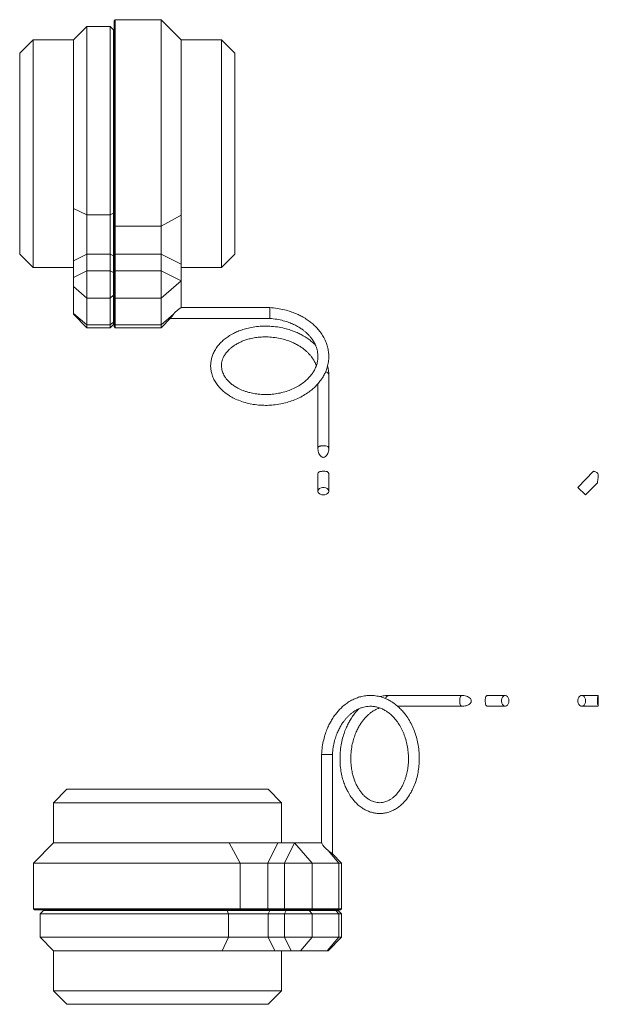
# Model space of a CAD drawing. Header units: inches. Extents: x 1.4 to 14.6, y 1.6 to 10.8.
# Tile 1 of 2: x 1.4 to 6.8, y 1.6 to 10.8. Entities that reach past the tile are written whole.
import ezdxf

# ---------------------------------------------------------------- set-up
doc = ezdxf.new("R2010")
doc.units = ezdxf.units.IN
doc.header["$MEASUREMENT"] = 0

msp = doc.modelspace()

# ---------------------------------------------------------------- linework, layer by layer
at = {"color": 7, "linetype": 'Continuous', "lineweight": 15}
for p, q in [((2.0187, 10.7564), (1.8937, 10.6314)), ((2.2374, 10.7564), (2.0187, 10.7564)), ((2.0187, 10.7564), (2.0187, 8.9992)), ((2.2687, 10.7252), (2.2374, 10.7564)), ((2.2374, 8.9992), (2.2374, 10.7564)), ((2.2837, 10.8189), (2.2737, 10.8089)), ((2.2737, 8.8987), (2.2737, 10.8089)), ((2.7112, 10.8189), (2.2837, 10.8189)), ((2.2837, 10.8189), (2.2837, 8.8932)), ((2.8987, 10.6314), (2.7112, 10.8189)), ((2.7112, 8.8932), (2.7112, 10.8189)), ((2.2687, 10.7252), (2.2687, 9.0142)), ((1.5187, 10.6314), (1.3937, 10.5064)), ((1.8937, 10.6314), (1.5187, 10.6314)), ((1.5187, 10.6314), (1.5187, 8.5064)), ((1.8937, 9.0592), (1.8937, 10.6314)), ((2.2737, 10.6489), (2.2687, 10.6489)), ((3.2737, 10.6314), (2.8987, 10.6314)), ((2.8987, 10.6314), (2.8987, 8.9946)), ((3.3987, 10.5064), (3.2737, 10.6314)), ((3.2737, 8.6488), (3.2737, 10.6314)), ((1.3937, 8.6314), (1.3937, 10.5064)), ((3.3987, 10.5064), (3.3987, 8.757)), ((2.0187, 8.9992), (1.8937, 9.0592)), ((1.8937, 8.5693), (1.8937, 9.0592)), ((2.0187, 8.9992), (2.2374, 8.9992)), ((2.0187, 8.9992), (2.0187, 8.6318)), ((2.2687, 9.0142), (2.2374, 8.9992)), ((2.2374, 8.6318), (2.2374, 8.9992)), ((2.2687, 9.0142), (2.2687, 8.6162)), ((2.7112, 8.8932), (2.8987, 8.9946)), ((2.8987, 8.9946), (2.8987, 8.5394)), ((2.2837, 8.8932), (2.2737, 8.8987)), ((2.2737, 8.6281), (2.2737, 8.8987)), ((2.2837, 8.8932), (2.7112, 8.8932)), ((2.2837, 8.8932), (2.2837, 8.6331)), ((2.7112, 8.6331), (2.7112, 8.8932)), ((3.3987, 8.757), (3.3987, 8.6314)), ((2.0187, 8.6318), (1.8937, 8.5693)), ((2.0187, 8.6318), (2.0187, 8.4778)), ((2.2374, 8.6318), (2.0187, 8.6318)), ((2.2374, 8.4778), (2.2374, 8.6318)), ((2.2687, 8.6162), (2.2374, 8.6318)), ((2.2837, 8.6331), (2.2737, 8.6281)), ((2.2837, 8.6331), (2.2837, 8.4778)), ((2.7112, 8.6331), (2.2837, 8.6331)), ((2.7112, 8.4778), (2.7112, 8.6331)), ((2.7112, 8.6331), (2.8987, 8.5394)), ((3.2737, 8.5064), (3.2737, 8.6488)), ((1.3937, 8.6314), (1.5187, 8.5064)), ((1.8937, 8.4153), (1.8937, 8.5693)), ((2.2687, 8.6162), (2.2687, 8.4622)), ((2.2737, 8.4728), (2.2737, 8.6281)), ((3.2737, 8.5064), (3.3987, 8.6314)), ((1.5187, 8.5064), (1.8937, 8.5064)), ((2.0187, 8.4778), (1.8937, 8.4153)), ((2.0187, 8.4778), (2.0187, 8.2217)), ((2.2374, 8.4778), (2.0187, 8.4778)), ((2.2374, 8.2217), (2.2374, 8.4778)), ((2.2687, 8.4622), (2.2374, 8.4778)), ((2.2687, 8.4889), (2.2737, 8.4889)), ((2.2687, 8.4622), (2.2687, 8.2487)), ((2.2837, 8.4778), (2.2737, 8.4728)), ((2.2737, 8.2303), (2.2737, 8.4728)), ((2.2837, 8.4778), (2.2837, 8.2217)), ((2.2837, 8.4778), (2.7112, 8.4778)), ((2.7112, 8.2217), (2.7112, 8.4778)), ((2.8987, 8.3841), (2.7112, 8.4778)), ((2.8987, 8.5394), (2.8987, 8.3841)), ((2.8987, 8.5064), (3.2737, 8.5064)), ((1.8937, 8.3299), (1.8937, 8.4153)), ((2.8987, 8.3841), (2.7112, 8.2217)), ((2.8987, 8.3841), (2.8987, 8.1341)), ((2.0187, 8.2217), (1.8937, 8.3299)), ((1.8937, 8.0799), (1.8937, 8.3299)), ((2.2374, 8.2217), (2.0187, 8.2217)), ((2.0187, 8.2217), (2.0187, 7.9717)), ((2.2374, 8.2217), (2.2687, 8.2487)), ((2.2374, 7.9717), (2.2374, 8.2217)), ((2.2687, 8.2487), (2.2687, 7.9987)), ((2.2837, 8.2217), (2.2737, 8.2303)), ((2.2737, 7.9803), (2.2737, 8.2303)), ((2.7112, 8.2217), (2.2837, 8.2217)), ((2.2837, 8.2217), (2.2837, 7.9717)), ((2.7112, 7.9717), (2.7112, 8.2217)), ((2.8987, 8.1341), (2.895, 8.1309)), ((2.8951, 8.1305), (2.8987, 8.1341)), ((3.7237, 8.1333), (2.898, 8.1333)), ((3.7237, 8.1333), (3.7237, 8.0323)), ((1.8937, 8.0799), (2.0187, 7.9717)), ((1.8937, 8.0716), (1.8937, 8.0799)), ((1.8937, 8.0716), (2.0187, 7.9466)), ((2.2374, 7.9717), (2.2687, 7.9987)), ((2.2687, 7.9987), (2.2687, 7.9778)), ((2.8274, 8.0723), (2.7112, 7.9717)), ((2.7112, 7.9466), (2.7989, 8.0342)), ((2.797, 8.0323), (3.7237, 8.0323)), ((2.2374, 7.9717), (2.0187, 7.9717)), ((2.0187, 7.9717), (2.0187, 7.9466)), ((2.0187, 7.9466), (2.2374, 7.9466)), ((2.2374, 7.9466), (2.2687, 7.9778)), ((2.2374, 7.9466), (2.2374, 7.9717)), ((2.2737, 7.9803), (2.2837, 7.9717)), ((2.2737, 7.9566), (2.2737, 7.9803)), ((2.2737, 7.9566), (2.2837, 7.9466)), ((2.2837, 7.9717), (2.7112, 7.9717)), ((2.2837, 7.9717), (2.2837, 7.9466)), ((2.2837, 7.9466), (2.7112, 7.9466)), ((2.7112, 7.9466), (2.7112, 7.9717)), ((4.2742, 6.8164), (4.2742, 7.5055)), ((4.1732, 7.424), (4.1732, 6.8164)), ((4.1732, 6.5795), (4.1732, 6.4213)), ((4.2742, 6.4213), (4.2742, 6.5795)), ((6.74, 6.6075), (6.5954, 6.4562)), ((6.6684, 6.3864), (6.5954, 6.4562)), ((6.6684, 6.3864), (6.7778, 6.5008)), ((5.5237, 4.5169), (4.8347, 4.5169)), ((5.9189, 4.5169), (5.7607, 4.5169)), ((6.7832, 4.5169), (6.6319, 4.5169)), ((6.7853, 4.4177), (6.7853, 4.5147)), ((4.9161, 4.4159), (5.5238, 4.4159)), ((5.7607, 4.4159), (5.9189, 4.4159)), ((6.6319, 4.4159), (6.7832, 4.4159)), ((6.7846, 4.4161), (6.7832, 4.4161)), ((4.2068, 3.9664), (4.2068, 3.1407)), ((4.2068, 3.9664), (4.3078, 3.9664)), ((4.3078, 3.0397), (4.3078, 3.9664)), ((1.8337, 3.6414), (1.7087, 3.5164)), ((1.8337, 3.6414), (3.5831, 3.6414)), ((3.5831, 3.6414), (3.7087, 3.6414)), ((3.8337, 3.5164), (3.7087, 3.6414)), ((1.7087, 3.5164), (1.7087, 3.1414)), ((3.6914, 3.5164), (1.7087, 3.5164)), ((3.8337, 3.5164), (3.6914, 3.5164)), ((3.8337, 3.1414), (3.8337, 3.5164)), ((1.7087, 3.1414), (1.5212, 2.9539)), ((1.7087, 3.1414), (3.3455, 3.1414)), ((3.4469, 2.9539), (3.3455, 3.1414)), ((3.3455, 3.1414), (3.8008, 3.1414)), ((3.707, 2.9539), (3.8008, 3.1414)), ((3.8008, 3.1414), (3.9561, 3.1414)), ((3.9561, 3.1414), (3.8623, 2.9539)), ((3.9561, 3.1414), (4.1185, 2.9539)), ((3.9561, 3.1414), (4.2061, 3.1414)), ((4.2096, 3.1378), (4.2061, 3.1414)), ((4.2061, 3.1414), (4.2093, 3.1377)), ((4.2679, 3.0701), (4.3685, 2.9539)), ((4.3936, 2.9539), (4.3059, 3.0416)), ((1.5212, 2.9539), (1.5212, 2.5264)), ((3.4469, 2.9539), (1.5212, 2.9539)), ((3.4469, 2.5264), (3.4469, 2.9539)), ((3.707, 2.9539), (3.4469, 2.9539)), ((3.8623, 2.9539), (3.707, 2.9539)), ((3.707, 2.9539), (3.707, 2.5264)), ((4.1185, 2.9539), (3.8623, 2.9539)), ((3.8623, 2.5264), (3.8623, 2.9539)), ((4.1185, 2.9539), (4.1185, 2.5264)), ((4.3685, 2.9539), (4.1185, 2.9539)), ((4.3685, 2.5264), (4.3685, 2.9539)), ((4.3936, 2.9539), (4.3685, 2.9539)), ((4.3936, 2.5264), (4.3936, 2.9539)), ((1.5212, 2.5264), (1.5312, 2.5164)), ((1.5212, 2.5264), (3.4469, 2.5264)), ((3.4415, 2.5164), (1.5312, 2.5164)), ((1.615, 2.5114), (1.5837, 2.4801)), ((1.5837, 2.4801), (1.5837, 2.2614)), ((3.3409, 2.4801), (1.5837, 2.4801)), ((1.615, 2.5114), (3.3259, 2.5114)), ((1.6912, 2.5164), (1.6912, 2.5114)), ((3.3259, 2.5114), (3.3409, 2.4801)), ((3.3259, 2.5114), (3.7239, 2.5114)), ((3.3409, 2.2614), (3.3409, 2.4801)), ((3.7083, 2.4801), (3.3409, 2.4801)), ((3.4469, 2.5264), (3.4415, 2.5164)), ((3.712, 2.5164), (3.4415, 2.5164)), ((3.4469, 2.5264), (3.707, 2.5264)), ((3.707, 2.5264), (3.8623, 2.5264)), ((3.707, 2.5264), (3.712, 2.5164)), ((3.7239, 2.5114), (3.7083, 2.4801)), ((3.8623, 2.4801), (3.7083, 2.4801)), ((3.7083, 2.4801), (3.7083, 2.2614)), ((3.8673, 2.5164), (3.712, 2.5164)), ((3.7239, 2.5114), (3.878, 2.5114)), ((3.8512, 2.5114), (3.8512, 2.5164)), ((3.8623, 2.5264), (4.1185, 2.5264)), ((3.8623, 2.5264), (3.8673, 2.5164)), ((3.878, 2.5114), (3.8623, 2.4801)), ((4.1185, 2.4801), (3.8623, 2.4801)), ((3.8623, 2.4801), (3.8623, 2.2614)), ((4.1098, 2.5164), (3.8673, 2.5164)), ((3.878, 2.5114), (4.0914, 2.5114)), ((4.1185, 2.4801), (4.0914, 2.5114)), ((4.0914, 2.5114), (4.3414, 2.5114)), ((4.1185, 2.5264), (4.1098, 2.5164)), ((4.3598, 2.5164), (4.1098, 2.5164)), ((4.1185, 2.5264), (4.3685, 2.5264)), ((4.1185, 2.4801), (4.1185, 2.2614)), ((4.3685, 2.4801), (4.1185, 2.4801)), ((4.3685, 2.4801), (4.3414, 2.5114)), ((4.3414, 2.5114), (4.3623, 2.5114)), ((4.3598, 2.5164), (4.3685, 2.5264)), ((4.3836, 2.5164), (4.3598, 2.5164)), ((4.3936, 2.4801), (4.3623, 2.5114)), ((4.3685, 2.5264), (4.3936, 2.5264)), ((4.3685, 2.4801), (4.3685, 2.2614)), ((4.3936, 2.4801), (4.3685, 2.4801)), ((4.3836, 2.5164), (4.3936, 2.5264)), ((4.3936, 2.2614), (4.3936, 2.4801)), ((1.5837, 2.2614), (1.7087, 2.1364)), ((1.5837, 2.2614), (3.3409, 2.2614)), ((3.3409, 2.2614), (3.2809, 2.1364)), ((3.3409, 2.2614), (3.7083, 2.2614)), ((3.7083, 2.2614), (3.8623, 2.2614)), ((3.7083, 2.2614), (3.7708, 2.1364)), ((3.8623, 2.2614), (4.1185, 2.2614)), ((3.8623, 2.2614), (3.9248, 2.1364)), ((4.1185, 2.2614), (4.0102, 2.1364)), ((4.1185, 2.2614), (4.3685, 2.2614)), ((4.2602, 2.1364), (4.3685, 2.2614)), ((4.2686, 2.1364), (4.3936, 2.2614)), ((4.3685, 2.2614), (4.3936, 2.2614)), ((1.7087, 2.1364), (1.7087, 1.7614)), ((3.2809, 2.1364), (1.7087, 2.1364)), ((3.7708, 2.1364), (3.2809, 2.1364)), ((3.9248, 2.1364), (3.7708, 2.1364)), ((3.8337, 1.7614), (3.8337, 2.1364)), ((4.0102, 2.1364), (3.9248, 2.1364)), ((4.2602, 2.1364), (4.0102, 2.1364)), ((4.2686, 2.1364), (4.2602, 2.1364)), ((1.7087, 1.7614), (1.8337, 1.6364)), ((1.7087, 1.7614), (3.8337, 1.7614)), ((3.7087, 1.6364), (3.8337, 1.7614)), ((3.7087, 1.6364), (1.8337, 1.6364))]:
    msp.add_line(p, q, dxfattribs=at)
at = {"color": 7, "linetype": 'Continuous', "lineweight": 15, "flags": 128}
for points in [[(4.2237, 6.3864), (4.2386, 6.3879), (4.2521, 6.3925), (4.2632, 6.3995), (4.2707, 6.4085), (4.274, 6.4187), (4.2729, 6.4291), (4.2674, 6.4387), (4.258, 6.4469), (4.2456, 6.4527), (4.2312, 6.4558), (4.2162, 6.4558), (4.2018, 6.4527), (4.1893, 6.4469), (4.1799, 6.4387), (4.1744, 6.4291), (4.1733, 6.4187), (4.1767, 6.4085), (4.1842, 6.3995), (4.1952, 6.3925), (4.2088, 6.3879), (4.2237, 6.3864)], [(5.9537, 4.4664), (5.9522, 4.4813), (5.9477, 4.4948), (5.9406, 4.5059), (5.9316, 4.5134), (5.9215, 4.5167), (5.9111, 4.5156), (5.9014, 4.5101), (5.8933, 4.5007), (5.8874, 4.4883), (5.8843, 4.4739), (5.8843, 4.4589), (5.8874, 4.4445), (5.8933, 4.432), (5.9014, 4.4226), (5.9111, 4.4171), (5.9215, 4.416), (5.9316, 4.4194), (5.9406, 4.4269), (5.9477, 4.4379), (5.9522, 4.4515), (5.9537, 4.4664)], [(6.6684, 4.4664), (6.6668, 4.4813), (6.6621, 4.4948), (6.6547, 4.5059), (6.6453, 4.5134), (6.6346, 4.5167), (6.6238, 4.5156), (6.6137, 4.5101), (6.6052, 4.5007), (6.599, 4.4883), (6.5958, 4.4739), (6.5958, 4.4589), (6.599, 4.4445), (6.6052, 4.432), (6.6137, 4.4226), (6.6238, 4.4171), (6.6346, 4.416), (6.6453, 4.4194), (6.6547, 4.4269), (6.6621, 4.4379), (6.6668, 4.4515), (6.6684, 4.4664)]]:
    msp.add_lwpolyline(points, dxfattribs=at)
at = {"color": 7, "linetype": 'Continuous', "lineweight": 15}
for centre, start, end in [((4.2383, 7.5017), 6.04648, 79.39378), ((4.8385, 4.481), 96.04648, 169.39378)]:
    msp.add_arc(centre, 0.0361, start, end, dxfattribs=at)
for centre, major_axis, start_param, end_param in [((2.8612, 8.0828), (0.0488, 0.0488), 0.575106, 2.042888), ((4.2573, 3.1039), (0.0488, -0.0488), 3.716699, 5.18448)]:
    msp.add_ellipse(centre, major_axis=major_axis, ratio=0.267949, start_param=start_param, end_param=end_param, dxfattribs=at)
for points, knots in [([(3.7237, 7.9606), (3.6995, 7.9611), (3.6527, 7.9622), (3.5859, 7.9556), (3.5259, 7.9445), (3.4729, 7.9297), (3.4268, 7.9126), (3.3817, 7.8918), (3.3402, 7.8676), (3.3024, 7.8399), (3.2717, 7.8124), (3.243, 7.7812), (3.2176, 7.7459), (3.1971, 7.7072), (3.1838, 7.6704), (3.1755, 7.6334), (3.1722, 7.5955), (3.1746, 7.5562), (3.183, 7.515), (3.198, 7.4742), (3.2195, 7.4349), (3.2492, 7.3944), (3.2904, 7.3525), (3.3406, 7.3154), (3.3936, 7.2857), (3.4486, 7.2619), (3.5088, 7.2432), (3.5721, 7.2301), (3.6347, 7.223), (3.6976, 7.2215), (3.7619, 7.2251), (3.8242, 7.2342), (3.8856, 7.2488), (3.9431, 7.2676), (3.9994, 7.2917), (4.0521, 7.3208), (4.0956, 7.3506), (4.1315, 7.3802), (4.1631, 7.4108), (4.1942, 7.4474), (4.22, 7.4857), (4.239, 7.5218), (4.2514, 7.5516), (4.26, 7.5778), (4.2666, 7.6037), (4.2723, 7.6359), (4.2751, 7.676), (4.2725, 7.7219), (4.264, 7.7667), (4.2496, 7.811), (4.23, 7.8535), (4.2043, 7.8952), (4.1762, 7.9309), (4.1467, 7.962), (4.1166, 7.9891), (4.0822, 8.0155), (4.0461, 8.0389), (4.0076, 8.0601), (3.9662, 8.0793), (3.9171, 8.098), (3.8597, 8.1145), (3.7943, 8.1278), (3.7479, 8.1314), (3.7237, 8.1333)], [0, 0, 0, 0, 0.021188, 0.041084, 0.059516, 0.076401, 0.09194, 0.106111, 0.124652, 0.140057, 0.154433, 0.168414, 0.186333, 0.203108, 0.218609, 0.232008, 0.247721, 0.263532, 0.278752, 0.29723, 0.314013, 0.330019, 0.353253, 0.377272, 0.394262, 0.413526, 0.435108, 0.453005, 0.472359, 0.491292, 0.508417, 0.528755, 0.546328, 0.563939, 0.582514, 0.601407, 0.619127, 0.631866, 0.645954, 0.661868, 0.679525, 0.692713, 0.703971, 0.713289, 0.72185, 0.732319, 0.748012, 0.764622, 0.781352, 0.796414, 0.813647, 0.829978, 0.846495, 0.859067, 0.872067, 0.885552, 0.90023, 0.912193, 0.925981, 0.941603, 0.959215, 0.978737, 1, 1, 1, 1]), ([(2.7989, 8.0343), (2.7989, 8.0343), (2.7999, 8.0349), (2.8024, 8.0382), (2.8075, 8.0449), (2.8144, 8.0547), (2.8225, 8.0658), (2.8269, 8.0717), (2.8274, 8.0723)], [0, 0, 0, 0, 0.0019078, 0.2573488, 0.3039086, 0.6352859, 0.965274, 1, 1, 1, 1]), ([(3.7237, 8.0323), (3.7461, 8.0303), (3.789, 8.0265), (3.8488, 8.0132), (3.9005, 7.9969), (3.9443, 7.9788), (3.9804, 7.9603), (4.0112, 7.9416), (4.0365, 7.9236), (4.0584, 7.9058), (4.0778, 7.888), (4.0965, 7.8683), (4.116, 7.8444), (4.1343, 7.817), (4.1493, 7.788), (4.1595, 7.762), (4.1664, 7.7379), (4.1715, 7.7119), (4.1739, 7.6815), (4.1721, 7.648), (4.1653, 7.6119), (4.1532, 7.5765), (4.1362, 7.5427), (4.1166, 7.5128), (4.093, 7.4839), (4.0638, 7.4548), (4.027, 7.4252), (3.9826, 7.3968), (3.9321, 7.3719), (3.8778, 7.3516), (3.8209, 7.3365), (3.7625, 7.3267), (3.7038, 7.3224), (3.6457, 7.3234), (3.5898, 7.3295), (3.5429, 7.3391), (3.5057, 7.3498), (3.4776, 7.3597), (3.4511, 7.3708), (3.4236, 7.3843), (3.3937, 7.402), (3.3646, 7.4233), (3.339, 7.4467), (3.3185, 7.4702), (3.3029, 7.4929), (3.2915, 7.5141), (3.2835, 7.5344), (3.2776, 7.5554), (3.2741, 7.5786), (3.2739, 7.6035), (3.2775, 7.6283), (3.2848, 7.6539), (3.2967, 7.6806), (3.3145, 7.7086), (3.3356, 7.7335), (3.3588, 7.7553), (3.3828, 7.774), (3.411, 7.7924), (3.4416, 7.8087), (3.4754, 7.8233), (3.5117, 7.836), (3.5547, 7.8475), (3.6048, 7.8563), (3.662, 7.8614), (3.7026, 7.8602), (3.7237, 7.8596)], [0, 0, 0, 0, 0.023326, 0.044643, 0.063766, 0.080663, 0.095553, 0.10839, 0.121022, 0.131165, 0.141594, 0.152728, 0.164648, 0.180608, 0.195807, 0.208531, 0.219026, 0.231299, 0.246668, 0.263181, 0.279922, 0.299359, 0.315492, 0.330953, 0.346194, 0.362676, 0.381211, 0.401617, 0.422259, 0.442792, 0.463408, 0.483927, 0.504191, 0.524448, 0.54465, 0.564004, 0.576735, 0.587989, 0.598295, 0.610656, 0.625476, 0.642285, 0.658617, 0.674059, 0.688532, 0.70173, 0.713502, 0.725576, 0.74022, 0.756007, 0.771159, 0.785429, 0.803009, 0.82031, 0.838149, 0.85171, 0.865322, 0.879126, 0.895109, 0.908048, 0.922755, 0.939226, 0.957656, 0.977971, 1, 1, 1, 1]), ([(4.15, 7.785), (4.1489, 7.7862), (4.1387, 7.7971), (4.1164, 7.8162), (4.0823, 7.8427), (4.0461, 7.8661), (4.0076, 7.8873), (3.9662, 7.9066), (3.9171, 7.9252), (3.8597, 7.9417), (3.7943, 7.955), (3.7479, 7.9587), (3.7237, 7.9606)], [0, 0, 0, 0, 0.011488, 0.102665, 0.197249, 0.300204, 0.384114, 0.480822, 0.590395, 0.713933, 0.850862, 1, 1, 1, 1]), ([(3.7237, 7.8596), (3.7461, 7.8576), (3.789, 7.8538), (3.8488, 7.8405), (3.9005, 7.8242), (3.9443, 7.8061), (3.9804, 7.7875), (4.0112, 7.7688), (4.0365, 7.7508), (4.0584, 7.733), (4.0778, 7.7152), (4.0965, 7.6955), (4.116, 7.6717), (4.1343, 7.6442), (4.1487, 7.6168), (4.1551, 7.5996), (4.1576, 7.5927)], [0, 0, 0, 0, 0.1131931, 0.2166415, 0.309439, 0.3914322, 0.4636896, 0.5259836, 0.5872855, 0.6365037, 0.6871158, 0.741147, 0.7989908, 0.8764388, 0.9501942, 1, 1, 1, 1]), ([(4.274, 7.5055), (4.2736, 7.52), (4.2729, 7.549), (4.2665, 7.5776), (4.2633, 7.5918)], [0, 0, 0, 0, 0.499865, 1, 1, 1, 1]), ([(4.2237, 6.8449), (4.2198, 6.8449), (4.216, 6.8448), (4.2086, 6.8444), (4.205, 6.8442), (4.1983, 6.8434), (4.1952, 6.8429), (4.1894, 6.8415), (4.1869, 6.8407), (4.1822, 6.8384), (4.1802, 6.837), (4.1768, 6.8333), (4.1754, 6.8309), (4.1737, 6.8249), (4.1732, 6.8214), (4.1731, 6.814), (4.1734, 6.8102), (4.1748, 6.7987), (4.1765, 6.7913), (4.181, 6.7766), (4.1839, 6.7696), (4.1914, 6.7564), (4.1961, 6.7501), (4.2052, 6.7429), (4.2084, 6.741), (4.2156, 6.7382), (4.2195, 6.7374), (4.2311, 6.7373), (4.2387, 6.7403), (4.2509, 6.7497), (4.2556, 6.7559), (4.2632, 6.7691), (4.2661, 6.7761), (4.2707, 6.7907), (4.2724, 6.7981), (4.2739, 6.8095), (4.2742, 6.8134), (4.2741, 6.8209), (4.2738, 6.8245), (4.2721, 6.8306), (4.2708, 6.833), (4.2674, 6.8369), (4.2654, 6.8383), (4.2584, 6.8418), (4.2526, 6.843), (4.2425, 6.8442), (4.239, 6.8444), (4.2315, 6.8448), (4.2276, 6.8449), (4.2237, 6.8449)], [0, 0, 0, 0, 0.03125, 0.03125, 0.0625, 0.0625, 0.09375, 0.09375, 0.125, 0.125, 0.15625, 0.15625, 0.1875, 0.1875, 0.21875, 0.21875, 0.25, 0.25, 0.3125, 0.3125, 0.375, 0.375, 0.4375, 0.4375, 0.46875, 0.46875, 0.5, 0.5, 0.5625, 0.5625, 0.625, 0.625, 0.6875, 0.6875, 0.75, 0.75, 0.78125, 0.78125, 0.8125, 0.8125, 0.84375, 0.84375, 0.875, 0.875, 0.9375, 0.9375, 0.96875, 0.96875, 1, 1, 1, 1]), ([(4.1734, 6.5795), (4.1733, 6.5811), (4.1732, 6.5855), (4.1745, 6.5917), (4.1779, 6.5982), (4.185, 6.6032), (4.1967, 6.6061), (4.2108, 6.6073), (4.2199, 6.6074), (4.2237, 6.6075)], [0, 0, 0, 0, 0.060533, 0.164308, 0.267794, 0.438365, 0.667987, 0.860378, 1, 1, 1, 1]), ([(4.2237, 6.6075), (4.2288, 6.6074), (4.2389, 6.6072), (4.2526, 6.6057), (4.2631, 6.6028), (4.2697, 6.5979), (4.2731, 6.5912), (4.2743, 6.5848), (4.274, 6.5806), (4.274, 6.5795)], [0, 0, 0, 0, 0.185078, 0.369437, 0.571983, 0.73214, 0.845109, 0.958802, 1, 1, 1, 1]), ([(6.74, 6.6075), (6.7406, 6.6074), (6.7417, 6.6072), (6.7498, 6.6057), (6.7603, 6.6028), (6.7706, 6.5979), (6.7783, 6.5912), (6.7833, 6.5821), (6.7861, 6.5668), (6.7845, 6.5452), (6.781, 6.5245), (6.7788, 6.5094), (6.778, 6.5027), (6.7777, 6.5002), (6.7778, 6.5008), (6.7778, 6.5008)], [0, 0, 0, 0, 0.082372, 0.164423, 0.25457, 0.32585, 0.376128, 0.426729, 0.49264, 0.625895, 0.783565, 0.862348, 0.941864, 0.999392, 1, 1, 1, 1]), ([(4.3796, 3.9664), (4.379, 3.9422), (4.378, 3.8954), (4.3845, 3.8286), (4.3956, 3.7686), (4.4104, 3.7156), (4.4275, 3.6695), (4.4484, 3.6244), (4.4726, 3.5829), (4.5002, 3.5451), (4.5277, 3.5144), (4.5589, 3.4857), (4.5942, 3.4603), (4.6329, 3.4398), (4.6698, 3.4265), (4.7068, 3.4182), (4.7446, 3.4149), (4.784, 3.4173), (4.8252, 3.4257), (4.866, 3.4407), (4.9053, 3.4622), (4.9458, 3.4919), (4.9877, 3.5331), (5.0248, 3.5833), (5.0544, 3.6363), (5.0782, 3.6913), (5.097, 3.7515), (5.11, 3.8148), (5.1171, 3.8774), (5.1187, 3.9403), (5.115, 4.0046), (5.1059, 4.0669), (5.0914, 4.1283), (5.0725, 4.1858), (5.0484, 4.2421), (5.0194, 4.2949), (4.9895, 4.3383), (4.9599, 4.3742), (4.9293, 4.4058), (4.8927, 4.4369), (4.8544, 4.4627), (4.8183, 4.4817), (4.7886, 4.4941), (4.7624, 4.5027), (4.7364, 4.5093), (4.7043, 4.515), (4.6642, 4.5178), (4.6183, 4.5152), (4.5735, 4.5067), (4.5292, 4.4923), (4.4867, 4.4727), (4.445, 4.447), (4.4092, 4.4189), (4.3781, 4.3894), (4.3511, 4.3593), (4.3247, 4.3249), (4.3013, 4.2888), (4.2801, 4.2503), (4.2608, 4.2089), (4.2422, 4.1598), (4.2256, 4.1024), (4.2124, 4.037), (4.2087, 3.9906), (4.2068, 3.9664)], [0, 0, 0, 0, 0.021188, 0.041084, 0.059516, 0.076401, 0.09194, 0.106111, 0.124652, 0.140057, 0.154433, 0.168414, 0.186333, 0.203108, 0.218609, 0.232008, 0.247721, 0.263532, 0.278752, 0.29723, 0.314013, 0.330019, 0.353253, 0.377272, 0.394262, 0.413526, 0.435108, 0.453005, 0.472359, 0.491292, 0.508417, 0.528755, 0.546328, 0.563939, 0.582514, 0.601407, 0.619127, 0.631866, 0.645954, 0.661868, 0.679525, 0.692713, 0.703971, 0.713289, 0.72185, 0.732319, 0.748012, 0.764622, 0.781352, 0.796414, 0.813647, 0.829978, 0.846495, 0.859067, 0.872067, 0.885552, 0.90023, 0.912193, 0.925981, 0.941603, 0.959215, 0.978737, 1, 1, 1, 1]), ([(4.8347, 4.5167), (4.8201, 4.5163), (4.7911, 4.5156), (4.7626, 4.5092), (4.7483, 4.506)], [0, 0, 0, 0, 0.499865, 1, 1, 1, 1]), ([(5.4953, 4.4664), (5.4953, 4.4625), (5.4953, 4.4587), (5.4957, 4.4513), (5.496, 4.4477), (5.4968, 4.441), (5.4973, 4.4379), (5.4986, 4.4321), (5.4995, 4.4296), (5.5017, 4.4249), (5.5031, 4.4229), (5.5069, 4.4195), (5.5092, 4.4181), (5.5152, 4.4164), (5.5187, 4.4159), (5.5261, 4.4158), (5.53, 4.4161), (5.5414, 4.4175), (5.5489, 4.4192), (5.5635, 4.4237), (5.5706, 4.4266), (5.5838, 4.4341), (5.59, 4.4388), (5.5972, 4.4479), (5.5992, 4.4511), (5.602, 4.4583), (5.6028, 4.4622), (5.6029, 4.4738), (5.5999, 4.4814), (5.5904, 4.4936), (5.5842, 4.4983), (5.5711, 4.5059), (5.564, 4.5088), (5.5495, 4.5134), (5.542, 4.5151), (5.5306, 4.5166), (5.5267, 4.5169), (5.5193, 4.5169), (5.5156, 4.5165), (5.5096, 4.5148), (5.5071, 4.5135), (5.5033, 4.5101), (5.5018, 4.5081), (5.4984, 4.5011), (5.4972, 4.4953), (5.496, 4.4852), (5.4957, 4.4817), (5.4954, 4.4742), (5.4953, 4.4703), (5.4953, 4.4664)], [0, 0, 0, 0, 0.03125, 0.03125, 0.0625, 0.0625, 0.09375, 0.09375, 0.125, 0.125, 0.15625, 0.15625, 0.1875, 0.1875, 0.21875, 0.21875, 0.25, 0.25, 0.3125, 0.3125, 0.375, 0.375, 0.4375, 0.4375, 0.46875, 0.46875, 0.5, 0.5, 0.5625, 0.5625, 0.625, 0.625, 0.6875, 0.6875, 0.75, 0.75, 0.78125, 0.78125, 0.8125, 0.8125, 0.84375, 0.84375, 0.875, 0.875, 0.9375, 0.9375, 0.96875, 0.96875, 1, 1, 1, 1]), ([(5.7327, 4.4664), (5.7328, 4.4715), (5.7329, 4.4816), (5.7345, 4.4953), (5.7373, 4.5058), (5.7422, 4.5124), (5.749, 4.5158), (5.7554, 4.517), (5.7595, 4.5167), (5.7607, 4.5167)], [0, 0, 0, 0, 0.185078, 0.369437, 0.571983, 0.73214, 0.845109, 0.958802, 1, 1, 1, 1]), ([(6.7832, 4.5167), (6.7839, 4.5166), (6.7866, 4.5164), (6.7842, 4.5114), (6.7811, 4.5025), (6.7788, 4.49), (6.7779, 4.4785), (6.7777, 4.4665), (6.7779, 4.4558), (6.7786, 4.4447), (6.7806, 4.4319), (6.7834, 4.4237), (6.7855, 4.4189), (6.7851, 4.418), (6.785, 4.4177)], [0, 0, 0, 0, 0.046588, 0.177078, 0.331477, 0.408624, 0.48649, 0.542825, 0.599207, 0.655546, 0.7427, 0.8917, 0.973872, 1, 1, 1, 1]), ([(4.3078, 3.9664), (4.3098, 3.9888), (4.3136, 4.0317), (4.3269, 4.0915), (4.3432, 4.1432), (4.3613, 4.187), (4.3799, 4.2231), (4.3986, 4.2539), (4.4166, 4.2792), (4.4344, 4.3011), (4.4522, 4.3205), (4.4718, 4.3392), (4.4957, 4.3587), (4.5232, 4.377), (4.5522, 4.392), (4.5781, 4.4022), (4.6022, 4.4091), (4.6283, 4.4142), (4.6586, 4.4166), (4.6922, 4.4148), (4.7283, 4.408), (4.7636, 4.3959), (4.7974, 4.3789), (4.8274, 4.3593), (4.8563, 4.3357), (4.8853, 4.3065), (4.915, 4.2697), (4.9433, 4.2253), (4.9683, 4.1748), (4.9885, 4.1205), (5.0037, 4.0636), (5.0134, 4.0052), (5.0177, 3.9465), (5.0167, 3.8884), (5.0106, 3.8325), (5.0011, 3.7856), (4.9904, 3.7484), (4.9804, 3.7203), (4.9694, 3.6938), (4.9558, 3.6663), (4.9381, 3.6364), (4.9168, 3.6073), (4.8934, 3.5817), (4.8699, 3.5612), (4.8472, 3.5456), (4.826, 3.5342), (4.8058, 3.5262), (4.7847, 3.5203), (4.7615, 3.5168), (4.7366, 3.5166), (4.7119, 3.5202), (4.6862, 3.5275), (4.6595, 3.5394), (4.6315, 3.5572), (4.6067, 3.5783), (4.5849, 3.6015), (4.5661, 3.6255), (4.5478, 3.6537), (4.5315, 3.6843), (4.5168, 3.7181), (4.5041, 3.7544), (4.4926, 3.7974), (4.4839, 3.8475), (4.4787, 3.9047), (4.4799, 3.9453), (4.4806, 3.9664)], [0, 0, 0, 0, 0.023326, 0.044643, 0.063766, 0.080663, 0.095553, 0.10839, 0.121022, 0.131165, 0.141594, 0.152728, 0.164648, 0.180608, 0.195807, 0.208531, 0.219026, 0.231299, 0.246668, 0.263181, 0.279922, 0.299359, 0.315492, 0.330953, 0.346194, 0.362676, 0.381211, 0.401617, 0.422259, 0.442792, 0.463408, 0.483927, 0.504191, 0.524448, 0.54465, 0.564004, 0.576735, 0.587989, 0.598295, 0.610656, 0.625476, 0.642285, 0.658617, 0.674059, 0.688532, 0.70173, 0.713502, 0.725576, 0.74022, 0.756007, 0.771159, 0.785429, 0.803009, 0.82031, 0.838149, 0.85171, 0.865322, 0.879126, 0.895109, 0.908048, 0.922755, 0.939226, 0.957656, 0.977971, 1, 1, 1, 1]), ([(5.7607, 4.4161), (5.759, 4.416), (5.7546, 4.4159), (5.7484, 4.4172), (5.742, 4.4206), (5.7369, 4.4277), (5.7341, 4.4394), (5.7329, 4.4535), (5.7327, 4.4626), (5.7327, 4.4664)], [0, 0, 0, 0, 0.060533, 0.164308, 0.267794, 0.438365, 0.667987, 0.860378, 1, 1, 1, 1]), ([(4.5551, 4.3927), (4.5539, 4.3916), (4.5431, 4.3814), (4.524, 4.3591), (4.4974, 4.325), (4.474, 4.2888), (4.4528, 4.2503), (4.4336, 4.2089), (4.415, 4.1598), (4.3984, 4.1024), (4.3852, 4.037), (4.3815, 3.9906), (4.3796, 3.9664)], [0, 0, 0, 0, 0.0114875, 0.102665, 0.197249, 0.3002036, 0.3841144, 0.4808218, 0.5903954, 0.7139325, 0.8508616, 1, 1, 1, 1]), ([(4.4806, 3.9664), (4.4826, 3.9888), (4.4864, 4.0317), (4.4997, 4.0915), (4.516, 4.1432), (4.5341, 4.187), (4.5526, 4.2231), (4.5714, 4.2539), (4.5893, 4.2792), (4.6071, 4.3011), (4.625, 4.3205), (4.6446, 4.3392), (4.6685, 4.3587), (4.696, 4.377), (4.7233, 4.3914), (4.7405, 4.3978), (4.7474, 4.4003)], [0, 0, 0, 0, 0.113193, 0.216642, 0.309439, 0.391432, 0.46369, 0.525984, 0.587286, 0.636504, 0.687116, 0.741147, 0.798991, 0.876439, 0.950194, 1, 1, 1, 1]), ([(4.3059, 3.0416), (4.3059, 3.0416), (4.3052, 3.0426), (4.3019, 3.0451), (4.2952, 3.0502), (4.2855, 3.0571), (4.2743, 3.0652), (4.2684, 3.0696), (4.2679, 3.0701)], [0, 0, 0, 0, 0.0019078, 0.2573488, 0.3039086, 0.6352859, 0.965274, 1, 1, 1, 1])]:
    msp.add_open_spline(points, degree=3, knots=knots, dxfattribs=at)

doc.saveas('drawing.dxf')
